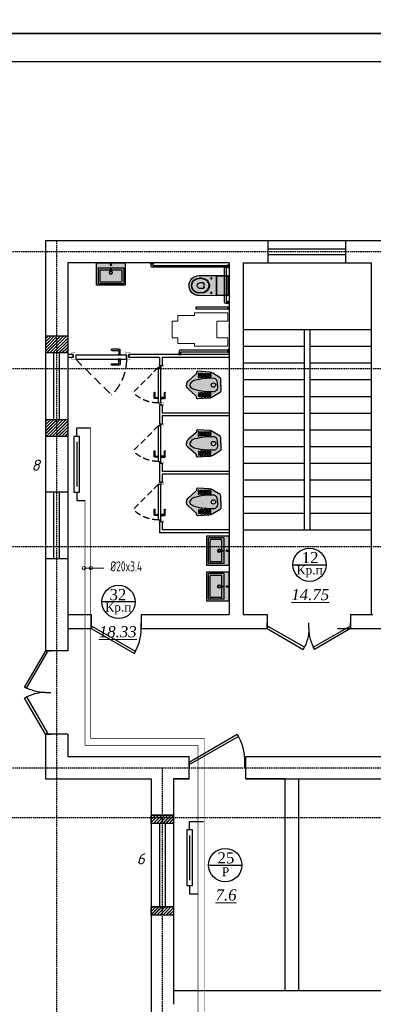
# Model space of a CAD drawing. Header units: inches. Extents: x 8001 to 766003, y -84601 to 563258.
# Tile 80 of 188: x 198668 to 205022, y 458338 to 476023. Entities that reach past the tile are written whole.
import ezdxf

# ---------------------------------------------------------------- set-up
doc = ezdxf.new("R2010")
doc.units = ezdxf.units.IN
doc.header["$MEASUREMENT"] = 0
for name, pattern in [('Beruniy Xref$0$DASHED', [19.05, 12.7, -6.35]), ('CONTINOUS', [0]), ('Dashed', [19.05, 12.7, -6.35])]:
    doc.linetypes.add(name, pattern=pattern)
for name, color, linetype, lineweight in [('.', 7, 'Continuous', 15), ('100_FURNITURE', 15, 'Continuous', 20), ('Ov', 250, 'Continuous', 30), ('SGM-M-500-11-HI-TEXT', 11, 'CONTINOUS', 20), ('ПЛАН', 250, 'Continuous', 30)]:
    doc.layers.add(name, color=color, linetype=linetype, lineweight=lineweight)
doc.layers.add('РАЗРЕЗ', color=7, linetype='Continuous')
doc.layers.add('сан.техника', color=146, linetype='Continuous')
doc.styles.add('ISOCPEUR', font='isocpeui.ttf', dxfattribs={"height": 250})
doc.styles.add('SGM_MKN', font='romans.shx', dxfattribs={"width": 0.65, "height": 100})
doc.styles.add('TIEMS', font='times.ttf')

# ---------------------------------------------------------------- blocks, each defined once
blk = doc.blocks.new('*U294')
at = {"color": 5}
for p, q in [((0, 0), (0, 4)), ((36, 0), (36, 4))]:
    blk.add_line(p, q, dxfattribs=at)
blk.add_lwpolyline([(0, 0), (31.18, -18), (32.05, -16.48), (0.88, 1.52)], close=True, dxfattribs=at)
blk.add_arc((0, 0), 36, 330, 0, dxfattribs=at)
blk = doc.blocks.new('*U284')
at = {"color": 5}
for p, q in [((-30, 0), (-30, 4)), ((0, 0), (0, 4))]:
    blk.add_line(p, q, dxfattribs=at)
blk.add_lwpolyline([(0, 0), (-25.98, -15), (-26.86, -13.48), (-0.88, 1.52)], close=True, dxfattribs=at)
blk.add_arc((0, 0), 30, 180, 210, dxfattribs=at)
blk = doc.blocks.new('*U133')
at = {"color": 5}
for p, q in [((0, 0), (0, -4)), ((-40, 0), (-40, -4))]:
    blk.add_line(p, q, dxfattribs=at)
blk.add_lwpolyline([(0, 0), (-34.64, 20), (-35.52, 18.48), (-0.88, -1.52)], close=True, dxfattribs=at)
blk.add_arc((0, 0), 40, 150, 180, dxfattribs=at)
blk = doc.blocks.new('*U277')
at = {"color": 5}
for p, q in [((-30, 0), (-30, 4)), ((0, 0), (0, 4))]:
    blk.add_line(p, q, dxfattribs=at)
blk.add_lwpolyline([(0, 0), (-25.98, -15), (-26.86, -13.48), (-0.88, 1.52)], close=True, dxfattribs=at)
blk.add_arc((0, 0), 30, 180, 210, dxfattribs=at)
blk = doc.blocks.new('fgdsgsfdgsdd')
at = {"layer": '.', "linetype": 'ByBlock', "lineweight": 25, "true_color": 0xffffff}
h = blk.add_hatch(color=7, dxfattribs=at)
h.dxf.hatch_style = 1
h.paths.add_polyline_path([(0, 258), (-405, 258, 0.414214), (-406, 256), (-406, -256, 0.414214), (-405, -258), (0, -258)])
at = {"layer": 'сан.техника'}
for p, q in [((-372, -226), (-372, 223)), ((-372, -226), (-372, 223)), ((-97, 229), (-366, 229)), ((-97, 229), (-366, 229)), ((-342, -195), (-342, 192)), ((-342, -195), (-342, 192)), ((-135, 198), (-336, 198)), ((-135, 198), (-336, 198)), ((-129, -195), (-129, 192)), ((-129, -195), (-129, 192)), ((-91, -226), (-91, 223)), ((-91, -226), (-91, 223)), ((-97, -232), (-366, -232)), ((-97, -232), (-366, -232)), ((-135, -201), (-336, -201)), ((-135, -201), (-336, -201))]:
    blk.add_line(p, q, dxfattribs=at)
blk.add_lwpolyline([(0, -258), (0, 258), (-405, 258, 0.414214), (-406, 256), (-406, -256, 0.414214), (-405, -258)], format="xyb", close=True, dxfattribs=at)
for centre, radius in [((-176, -2), 32), ((-176, -2), 32), ((-176, -2), 22.2), ((-176, -2), 22.2), ((-36, -2), 14.9), ((-36, -2), 14.9)]:
    blk.add_circle(centre, radius, dxfattribs=at)
for centre, start, end in [((-366, 223), 90, 180), ((-366, 223), 90, 180), ((-336, 192), 90, 180), ((-336, 192), 90, 180), ((-135, 192), 0, 90), ((-135, 192), 0, 90), ((-97, 223), 0, 90), ((-97, 223), 0, 90), ((-366, -226), 180, 270), ((-366, -226), 180, 270), ((-336, -195), 180, 270), ((-336, -195), 180, 270), ((-135, -195), 270, 0), ((-135, -195), 270, 0), ((-97, -226), 270, 0), ((-97, -226), 270, 0)]:
    blk.add_arc(centre, 5.97, start, end, dxfattribs=at)
at = {"layer": 'сан.техника', "extrusion": (2.66779e-39, -9.6997e-41, -1)}
blk.add_ellipse((-109, -2), major_axis=(0, -10.5), ratio=0.321168, dxfattribs=at)
blk.add_ellipse((-109, -2), major_axis=(0, -10.5), ratio=0.321168, dxfattribs=at)
blk = doc.blocks.new('gzgzvfzdv')
at = {"layer": '.', "linetype": 'ByBlock', "lineweight": 25, "true_color": 0xffffff}
h = blk.add_hatch(color=7, dxfattribs=at)
h.dxf.hatch_style = 1
edge = h.paths.add_edge_path()
edge.add_arc((-176, -7), 7, 90.0001, 180.3219)
edge.add_line((-183, -7), (-180, -520))
edge.add_arc((0, -520), 180, 180.0001, 360.0001)
edge.add_line((180, -520), (183, -7))
edge.add_arc((176, -7), 7, -0.3218, 90.0001)
edge.add_line((176, 0), (-176, 0))
at = {"layer": 'сан.техника'}
for p, q in [((173, -188), (173, 0)), ((-173, -188), (-173, 0)), ((-173, -206), (173, -206)), ((-163, -198), (163, -198)), ((-147, -300), (-113, -300)), ((-130, -317), (-130, -283)), ((147, -300), (113, -300)), ((130, -317), (130, -283)), ((-133, -470), (-133, -518)), ((-128, -470), (-128, -520)), ((-50, -447), (-50, -503)), ((-30, -427), (30, -427)), ((50, -447), (50, -503)), ((128, -470), (128, -520)), ((133, -470), (133, -518))]:
    blk.add_line(p, q, dxfattribs=at)
blk.add_lwpolyline([(-176, 0, 0.41586), (-183, -7), (-180, -520, 1), (180, -520), (183, -7, 0.41586), (176, 0)], format="xyb", close=True, dxfattribs=at)
for centre in [(-130, -300), (130, -300)]:
    blk.add_circle(centre, 10, dxfattribs=at)
for centre, radius, start, end in [((-163, -188), 10, 180.0001, 270.0001), ((0, -468), 133, 358.9853, 181.0148), ((0, -473), 128, 1.193, 178.8072), ((163, -188), 10, 270.0001, 0.0001), ((0, -520), 133, 178.9853, 1.0148), ((0, -522), 128, 178.946, 1.0542), ((-30, -447), 20, 90.0001, 180.0001), ((0, -503), 50, 180.0001, 270.0001), ((0, -503), 50, 270.0001, 0.0001), ((30, -447), 20, 0.0001, 90.0001)]:
    blk.add_arc(centre, radius, start, end, dxfattribs=at)
blk = doc.blocks.new('sdfhshsggfsfda')
at = {"layer": '100_FURNITURE', "color": 252, "linetype": 'Dashed', "lineweight": 0, "ltscale": 100}
blk.add_lwpolyline([(-150, -1020), (150, -1020), (150, -920), (250, -920), (250, -620), (300, -620), (300, -20), (150, -20), (150, -220), (-150, -220), (-150, -20), (-300, -20), (-300, -620), (-250, -620), (-250, -920), (-150, -920)], close=True, dxfattribs=at)
blk = doc.blocks.new('dfwsgdsfgsdfgfds')
at = {"layer": 'сан.техника'}
for points in [[(-1570, -880, -0.414214), (-1590, -900), (-1630, -900), (-1630, -870), (-1600, -870), (-1600, -20), (-1570, -20), (-1570, -880)], [(-730, -60, 0.414214), (-710, -80), (-80, -80), (-80, -50), (-700, -50), (-700, -20), (-730, -20), (-730, -60)], [(-80, -1380, 0.414214), (-60, -1400), (-20, -1400), (-20, -1370), (-50, -1370), (-50, -20), (-80, -20), (-80, -1380)]]:
    blk.add_lwpolyline(points, format="xyb", dxfattribs=at)
for points in [[(-1610, 0), (-1560, 0), (-1560, -20), (-1610, -20)], [(-790, 0), (-840, 0), (-840, -20), (-790, -20)], [(-690, 0), (-740, 0), (-740, -20), (-690, -20)], [(-40, 0), (-90, 0), (-90, -20), (-40, -20)], [(-1650, -910), (-1650, -860), (-1630, -860), (-1630, -910)], [(0, -1410), (0, -1360), (-20, -1360), (-20, -1410)]]:
    blk.add_lwpolyline(points, close=True, dxfattribs=at)
blk.add_lwpolyline([(-830, -585), (-830, -20), (-800, -20), (-800, -585, -0.414214), (-815, -600), (-815, -600, -0.414214)], format="xyb", close=True, dxfattribs=at)
blk = doc.blocks.new('asdgagasdfds')
at = {"layer": '.', "linetype": 'ByBlock', "lineweight": 25, "true_color": 0xffffff}
h = blk.add_hatch(color=7, dxfattribs=at)
h.dxf.hatch_style = 1
edge = h.paths.add_edge_path()
edge.add_line((0, 0), (0, 110))
edge.add_arc((-26, 110), 25.8, 360, 418.0286)
edge.add_line((-12, 132), (-141, 213))
edge.add_arc((-216, 93), 141, 418.0286, 448.0898)
edge.add_line((-211, 234), (-411, 247))
edge.add_arc((-413, 226), 21.7, 446.0963, 551.1037)
edge.add_arc((-460, 216), 26.9, 298.2408, 371.1037, ccw=False)
edge.add_line((-448, 193), (-587, 70))
edge.add_arc((-527, 2), 90.2, 491.3855, 541.3798)
edge.add_arc((-527, -2), 90.2, 538.6202, 588.6145)
edge.add_line((-587, -70), (-448, -193))
edge.add_arc((-460, -216), 26.9, 348.8963, 421.7592, ccw=False)
edge.add_arc((-413, -226), 21.7, 528.8963, 633.9037)
edge.add_line((-411, -247), (-211, -234))
edge.add_arc((-216, -93), 141, 271.9102, 301.9714)
edge.add_line((-141, -213), (-12, -132))
edge.add_arc((-26, -110), 25.8, 301.9714, 360)
edge.add_line((0, -110), (0, 0))
at = {"layer": 'сан.техника'}
for p, q in [((-408, 188), (-347, 219)), ((-226, 129), (-408, 214)), ((-407, 132), (-231, 216)), ((-407, 159), (-285, 216)), ((-282, 131), (-407, 188)), ((-347, 219), (-171, 132)), ((-174, 216), (-344, 131)), ((-285, 216), (-171, 158)), ((-171, 187), (-282, 131)), ((-231, 216), (-171, 190)), ((-344, 131), (-407, 159)), ((-174, 161), (-226, 129)), ((-226, -129), (-408, -214)), ((-344, -131), (-407, -159)), ((-282, -131), (-407, -188)), ((-407, -132), (-231, -216)), ((-407, -159), (-285, -216)), ((-347, -219), (-171, -132)), ((-174, -216), (-344, -131)), ((-285, -216), (-171, -158)), ((-171, -187), (-282, -131)), ((-174, -161), (-226, -129)), ((-408, -188), (-347, -219)), ((-231, -216), (-171, -190))]:
    blk.add_line(p, q, dxfattribs=at)
for points in [[(0, 0), (0, 110, 0.258751), (-12, 132), (-141, 213, 0.131924), (-211, 234), (-411, 247, 0.493186), (-434, 222, -0.329088), (-448, 193), (-587, 70, 0.221669), (-618, 0, 0.088906)], [(0, 0), (0, -110, -0.258751), (-12, -132), (-141, -213, -0.131924), (-211, -234), (-411, -247, -0.493186), (-434, -222, 0.329088), (-448, -193), (-587, -70, -0.221669), (-618, 0, -0.088906)], [(-61, 0), (-61, 47, 0.354811), (-120, 120, 0.085514), (-469, 82, 0.142911), (-539, 38, 0.179764), (-553, 0, 0.443949)], [(-61, 0), (-61, -47, -0.354811), (-120, -120, -0.085514), (-469, -82, -0.142911), (-539, -38, -0.179764), (-553, 0, -0.443949)]]:
    blk.add_lwpolyline(points, format="xyb", dxfattribs=at)
blk.add_circle((-133, 0), 39, dxfattribs=at)
blk = doc.blocks.new('*U129')
at = {"color": 0, "linetype": 'Beruniy Xref$0$DASHED'}
blk.add_line((-193.5, 2.5), (-141.9, 54.1), dxfattribs=at)
at = {"color": 0}
for p, q in [((-197, 0), (-197, -4)), ((-131, 11.3), (-141.5, 11.3)), ((-141.5, 9.3), (-132, 9.3)), ((-132.5, 2.5), (-132.5, 3.5)), ((-132.5, 3.5), (-128.5, 3.5)), ((-128.5, 2.5), (-132.5, 2.5)), ((-132, 3.6), (-132, 3.5)), ((-131.5, 8.8), (-131.5, 4.1)), ((-129.5, 4.1), (-131.5, 4.1)), ((-129.5, 4.1), (-129.5, 9.8)), ((-129, 3.5), (-129, 3.6)), ((-128.5, 3.5), (-128.5, 2.5)), ((-117, 0), (-117, -4)), ((-141.5, -9.8), (-132, -9.8)), ((-131, -11.8), (-141.5, -11.8)), ((-132.5, -3), (-132.5, -4)), ((-132.5, -4), (-128.5, -4)), ((-132, -4.1), (-132, -4)), ((-131.5, -9.3), (-131.5, -4.6)), ((-129.5, -4.6), (-131.5, -4.6)), ((-129.5, -4.6), (-129.5, -10.3)), ((-129, -4), (-129, -4.1)), ((-128.5, -4), (-128.5, -3))]:
    blk.add_line(p, q, dxfattribs=at)
at = {"color": 0, "const_width": 0.2}
for points in [[(-199.5, 0), (-199.5, 2.5), (-194.5, 2.5), (-194.5, -4), (-192.5, -4), (-192.5, -8.5)], [(-114.5, 0), (-114.5, 2.5), (-119.5, 2.5), (-119.5, -4), (-121.5, -4), (-121.5, -8.5)], [(-193.5, -5), (-193.5, -6.5), (-199.5, -6.5), (-199.5, -4)], [(-120.5, -5), (-120.5, -6.5), (-114.5, -6.5), (-114.5, -4)]]:
    blk.add_lwpolyline(points, dxfattribs=at)
at = {"color": 0}
blk.add_lwpolyline([(-193.5, -3), (-193.5, 2.5), (-120.5, 2.5), (-120.5, -3), (-193.5, -3)], dxfattribs=at)
at = {"color": 0, "linetype": 'Beruniy Xref$0$DASHED'}
blk.add_arc((-193.5, 2.5), 73, 0, 45, dxfattribs=at)
at = {"color": 0}
for centre, radius, start, end in [((-141.5, 10.3), 1, 90, 270), ((-132, 8.8), 0.5, 0, 90), ((-131.5, 3.6), 0.5, 90, 180), ((-131, 9.8), 1.5, 0, 90), ((-129.5, 3.6), 0.5, 0, 90), ((-141.5, -10.8), 1, 90, 270), ((-131.5, -4.1), 0.5, 180, 270), ((-132, -9.3), 0.5, 270, 0), ((-131, -10.3), 1.5, 270, 0), ((-129.5, -4.1), 0.5, 270, 0)]:
    blk.add_arc(centre, radius, start, end, dxfattribs=at)
blk = doc.blocks.new('*U292')
at = {"color": 0, "linetype": 'Beruniy Xref$0$DASHED'}
blk.add_line((-193.5, 2.5), (-141.9, 54.1), dxfattribs=at)
at = {"color": 0}
for p, q in [((-197, 0), (-197, -5.7)), ((-131, 11.3), (-141.5, 11.3)), ((-141.5, 9.3), (-132, 9.3)), ((-132.5, 2.5), (-132.5, 3.5)), ((-132.5, 3.5), (-128.5, 3.5)), ((-128.5, 2.5), (-132.5, 2.5)), ((-132, 3.6), (-132, 3.5)), ((-131.5, 8.8), (-131.5, 4.1)), ((-129.5, 4.1), (-131.5, 4.1)), ((-129.5, 4.1), (-129.5, 9.8)), ((-129, 3.5), (-129, 3.6)), ((-128.5, 3.5), (-128.5, 2.5)), ((-117, 0), (-117, -5.7)), ((-141.5, -9.8), (-132, -9.8)), ((-131, -11.8), (-141.5, -11.8)), ((-132.5, -3), (-132.5, -4)), ((-132.5, -4), (-128.5, -4)), ((-132, -4.1), (-132, -4)), ((-131.5, -9.3), (-131.5, -4.6)), ((-129.5, -4.6), (-131.5, -4.6)), ((-129.5, -4.6), (-129.5, -10.3)), ((-129, -4), (-129, -4.1)), ((-128.5, -4), (-128.5, -3))]:
    blk.add_line(p, q, dxfattribs=at)
at = {"color": 0, "const_width": 0.2}
for points in [[(-199.5, 0), (-199.5, 2.5), (-194.5, 2.5), (-194.5, -4), (-192.5, -4), (-192.5, -8.5)], [(-114.5, 0), (-114.5, 2.5), (-119.5, 2.5), (-119.5, -4), (-121.5, -4), (-121.5, -8.5)], [(-193.5, -5), (-193.5, -8.2), (-199.5, -8.2), (-199.5, -5.7)], [(-120.5, -5), (-120.5, -8.2), (-114.5, -8.2), (-114.5, -5.7)]]:
    blk.add_lwpolyline(points, dxfattribs=at)
at = {"color": 0}
blk.add_lwpolyline([(-193.5, -3), (-193.5, 2.5), (-120.5, 2.5), (-120.5, -3), (-193.5, -3)], dxfattribs=at)
at = {"color": 0, "linetype": 'Beruniy Xref$0$DASHED'}
blk.add_arc((-193.5, 2.5), 73, 0, 45, dxfattribs=at)
at = {"color": 0}
for centre, radius, start, end in [((-141.5, 10.3), 1, 90, 270), ((-132, 8.8), 0.5, 0, 90), ((-131.5, 3.6), 0.5, 90, 180), ((-131, 9.8), 1.5, 0, 90), ((-129.5, 3.6), 0.5, 0, 90), ((-141.5, -10.8), 1, 90, 270), ((-131.5, -4.1), 0.5, 180, 270), ((-132, -9.3), 0.5, 270, 0), ((-131, -10.3), 1.5, 270, 0), ((-129.5, -4.1), 0.5, 270, 0)]:
    blk.add_arc(centre, radius, start, end, dxfattribs=at)
blk = doc.blocks.new('sjjg')
at = {"layer": '.'}
h = blk.add_hatch(dxfattribs=at)
h.set_pattern_fill('JIS_LC_8', color=32, scale=5)
h.set_pattern_definition([(45, (1858980.19, 2036544.227), (-27.57716447, 27.57716447), []), (45, (1858982.19, 2036544.227), (-27.57716447, 27.57716447), [])])
h.paths.add_polyline_path([(176597.8, 227175.7), (176397.8, 227175.7), (176397.8, 226875.7), (176597.8, 226875.7)])
h.paths.add_polyline_path([(176797.8, 227175.7), (176597.8, 227175.7), (176597.8, 226875.7), (176797.8, 226875.7)])
h.paths.add_polyline_path([(176797.8, 228675.7), (176597.8, 228675.7), (176597.8, 228375.7), (176797.8, 228375.7)])
h.paths.add_polyline_path([(176597.8, 228675.7), (176397.8, 228675.7), (176397.8, 228375.7), (176597.8, 228375.7)])
h = blk.add_hatch(dxfattribs=at)
h.set_pattern_fill('JIS_LC_8', color=32, scale=5)
h.set_pattern_definition([(45, (1858980.19, 2055574.227), (-27.57716447, 27.57716447), []), (45, (1858982.19, 2055574.227), (-27.57716447, 27.57716447), [])])
h.paths.add_polyline_path([(178697.8, 218425.7), (178497.8, 218425.7), (178497.8, 218275.7), (178697.8, 218275.7)])
h.paths.add_polyline_path([(178497.8, 218425.7), (178297.8, 218425.7), (178297.8, 218275.7), (178497.8, 218275.7)])
h.paths.add_polyline_path([(178497.8, 220075.7), (178297.8, 220075.7), (178297.8, 219925.7), (178497.8, 219925.7)])
h.paths.add_polyline_path([(178697.8, 220075.7), (178497.8, 220075.7), (178497.8, 219925.7), (178697.8, 219925.7)])
for p, q in [((176397.8, 230395.7), (225412.8, 230395.7)), ((176397.8, 230395.7), (176397.8, 223025.7)), ((180398.2, 229995.7), (180398.2, 230395.7)), ((181798.2, 229995.7), (181798.2, 230395.7)), ((176797.8, 229995.7), (176797.8, 223425.7)), ((179698.2, 229995.7), (176797.8, 229995.7)), ((179698.2, 229995.7), (179698.2, 223675.7)), ((179948.2, 229995.7), (179948.2, 223675.7)), ((179948.2, 229995.7), (182248.2, 229995.7)), ((179981.2, 229995.7), (182248.2, 229995.7)), ((182248.2, 229995.7), (182248.2, 223675.7)), ((176799.4, 228675.7), (176399.4, 228675.7)), ((179948.2, 228795.7), (182248.2, 228795.7)), ((181048.2, 228795.7), (181048.2, 225195.7)), ((181148.2, 228795.7), (181148.2, 225195.7)), ((179948.2, 228495.7), (181048.2, 228495.7)), ((181148.2, 228495.7), (182248.2, 228495.7)), ((176799.4, 228375.7), (176399.4, 228375.7)), ((179948.2, 228195.7), (181048.2, 228195.7)), ((181148.2, 228195.7), (182248.2, 228195.7)), ((179948.2, 227895.7), (181048.2, 227895.7)), ((181148.2, 227895.7), (182248.2, 227895.7)), ((179948.2, 227595.7), (181048.2, 227595.7)), ((181148.2, 227595.7), (182248.2, 227595.7)), ((179948.2, 227295.7), (181048.2, 227295.7)), ((181148.2, 227295.7), (182248.2, 227295.7)), ((176799.4, 227175.7), (176399.4, 227175.7)), ((179948.2, 226995.7), (181048.2, 226995.7)), ((181148.2, 226995.7), (182248.2, 226995.7)), ((176799.4, 226875.7), (176399.4, 226875.7)), ((179948.2, 226695.7), (181048.2, 226695.7)), ((181148.2, 226695.7), (182248.2, 226695.7)), ((179948.2, 226395.7), (181048.2, 226395.7)), ((181148.2, 226395.7), (182248.2, 226395.7)), ((179948.2, 226095.7), (181048.2, 226095.7)), ((181148.2, 226095.7), (182248.2, 226095.7)), ((176799.4, 225875.7), (176399.4, 225875.7)), ((179948.2, 225795.7), (181048.2, 225795.7)), ((181148.2, 225795.7), (182248.2, 225795.7)), ((179948.2, 225495.7), (181048.2, 225495.7)), ((181148.2, 225495.7), (182248.2, 225495.7)), ((179948.2, 225195.7), (182248.2, 225195.7)), ((176799.4, 224675.7), (176399.4, 224675.7)), ((176797.8, 223675.7), (177217.8, 223675.7)), ((177217.8, 223675.7), (177217.8, 223425.7)), ((178117.8, 223675.7), (179698.2, 223675.7)), ((178117.8, 223675.7), (178117.8, 223425.7)), ((179948.2, 223675.7), (180381.2, 223675.7)), ((179981.2, 223675.7), (180381.2, 223675.7)), ((180381.2, 223675.7), (180381.2, 223425.7)), ((181881.2, 223675.7), (182281.2, 223675.7)), ((181881.2, 223675.7), (182281.2, 223675.7)), ((181881.2, 223675.7), (181881.2, 223425.7)), ((176797.8, 223425.7), (177217.8, 223425.7)), ((176797.8, 223425.7), (176797.8, 223025.7)), ((178117.8, 223425.7), (180381.2, 223425.7)), ((181647.8, 223425.7), (183547.8, 223425.7)), ((176797.8, 223025.7), (176397.8, 223025.7)), ((176397.8, 221525.7), (176397.8, 220725.7)), ((176797.8, 221525.7), (176397.8, 221525.7)), ((176797.8, 221525.7), (176797.8, 221125.7)), ((176797.8, 221125.7), (178977.8, 221125.7)), ((178977.8, 220725.7), (178977.8, 221125.7)), ((179997.8, 221125.7), (183222.8, 221125.7)), ((179997.8, 220725.7), (179997.8, 221125.7)), ((176397.8, 220725.7), (178297.8, 220725.7)), ((178297.8, 220725.7), (178297.8, 195125.7)), ((178697.8, 220725.7), (178977.8, 220725.7)), ((178697.8, 220725.7), (178697.8, 216675.7)), ((178977.8, 220725.7), (178697.8, 220725.7)), ((179997.8, 220725.7), (183222.8, 220725.7)), ((180697.8, 220725.7), (179997.8, 220725.7)), ((180697.8, 220725.7), (180697.8, 216925.7)), ((180947.8, 220725.7), (180947.8, 216925.7)), ((178697.8, 220075.7), (178297.8, 220075.7)), ((178697.8, 220075.7), (178297.8, 220075.7)), ((178697.8, 220075.7), (178297.8, 220075.7)), ((178697.8, 220075.7), (178297.8, 220075.7)), ((178697.8, 220075.7), (178297.8, 220075.7)), ((178697.8, 219925.7), (178297.8, 219925.7)), ((178697.8, 218425.7), (178297.8, 218425.7)), ((178697.8, 218275.7), (178297.8, 218275.7)), ((178697.8, 218275.7), (178297.8, 218275.7)), ((178697.8, 218275.7), (178297.8, 218275.7)), ((178697.8, 218275.7), (178297.8, 218275.7)), ((178697.8, 218275.7), (178297.8, 218275.7)), ((178697.8, 216925.7), (185347.8, 216925.7))]:
    blk.add_line(p, q)
at = {"color": 1, "linetype": 'Dashed', "ltscale": 2}
for p, q in [((176597.8, 230395.7), (176597.8, 174874.9)), ((170054.2, 230195.7), (231147.8, 230195.7)), ((170054.2, 228095.7), (250527.8, 228095.7)), ((170054.2, 224895.7), (250327.8, 224895.7)), ((170054.2, 220925.7), (250527.8, 220925.7)), ((178497.8, 220925.7), (178497.8, 174874.9)), ((250527.8, 220025.7), (170054.2, 220025.7))]:
    blk.add_line(p, q, dxfattribs=at)
at = {"color": 5}
for p, q in [((180398.2, 230245.7), (181798.2, 230245.7)), ((180398.2, 230145.7), (181798.2, 230145.7)), ((176549.4, 227175.7), (176549.4, 228375.7)), ((176649.4, 227175.7), (176649.4, 228375.7)), ((176549.4, 224675.7), (176549.4, 225875.7)), ((176649.4, 224675.7), (176649.4, 225875.7)), ((178447.8, 219925.7), (178447.8, 218425.7)), ((178447.8, 219925.7), (178447.8, 218425.7)), ((178547.8, 219925.7), (178547.8, 218425.7)), ((178547.8, 219925.7), (178547.8, 218425.7))]:
    blk.add_line(p, q, dxfattribs=at)
at = {"layer": 'РАЗРЕЗ', "linetype": 'ByBlock', "lineweight": 25, "ltscale": 2}
blk.add_line((179698.2, 229995.7), (176797.8, 229995.7), dxfattribs=at)
at = {"layer": 'РАЗРЕЗ', "color": 5, "linetype": 'ByBlock', "lineweight": 25, "ltscale": 2}
for p, q in [((176897.8, 228345.7), (176797.8, 228345.7)), ((176797.8, 228345.7), (176797.8, 228295.7)), ((176897.8, 228345.7), (176897.8, 228295.7)), ((179698.2, 228345.7), (177897.8, 228345.7)), ((177897.8, 228345.7), (177897.8, 228295.7)), ((176897.8, 228295.7), (176797.8, 228295.7)), ((178448.2, 228295.7), (177897.8, 228295.7)), ((178498.2, 228145.7), (178448.2, 228145.7)), ((179698.2, 228295.7), (178498.2, 228295.7)), ((178498.2, 227445.7), (178448.2, 227445.7)), ((179698.2, 227295.7), (178498.2, 227295.7)), ((178498.2, 227095.7), (178448.2, 227095.7)), ((179698.2, 227245.7), (178498.2, 227245.7)), ((178498.2, 226395.7), (178448.2, 226395.7)), ((179698.2, 226245.7), (178498.2, 226245.7)), ((179698.2, 226195.7), (178498.2, 226195.7)), ((178498.2, 226045.7), (178448.2, 226045.7)), ((178498.2, 225345.7), (178448.2, 225345.7)), ((179698.2, 225145.7), (178448.2, 225145.7)), ((179698.2, 225195.7), (178498.2, 225195.7))]:
    blk.add_line(p, q, dxfattribs=at)
for points in [[(176797.8, 228295.7), (176797.8, 224056.8)], [(178448.2, 228295.7), (178448.2, 228145.7)], [(178498.2, 228295.7), (178498.2, 228145.7)], [(178448.2, 227445.7), (178448.2, 227095.7)], [(178498.2, 227445.7), (178498.2, 227295.7)], [(178498.2, 227245.7), (178498.2, 227095.7)], [(178448.2, 226395.7), (178448.2, 226045.7)], [(178498.2, 226395.7), (178498.2, 226245.7)], [(178498.2, 226195.7), (178498.2, 226045.7)], [(178448.2, 225345.7), (178448.2, 225145.7)], [(178498.2, 225345.7), (178498.2, 225195.7)]]:
    blk.add_lwpolyline(points, dxfattribs=at)
at = {"layer": 'РАЗРЕЗ', "linetype": 'ByBlock', "lineweight": 25, "ltscale": 2}
for points in [[(180843.5, 224571.7), (181441.4, 224571.7)], [(178011, 223904.2), (177413.1, 223904.2)], [(179330.3, 219177.1), (179928.2, 219177.1)]]:
    blk.add_lwpolyline(points, dxfattribs=at)
for points in [[(178297.8, 220075.7), (178697.8, 220075.7), (178697.8, 219925.7), (178297.8, 219925.7)], [(178297.8, 218425.7), (178697.8, 218425.7), (178697.8, 218275.7), (178297.8, 218275.7)]]:
    blk.add_lwpolyline(points, close=True, dxfattribs=at)
for centre in [(181142.5, 224571.7), (177712, 223904.2), (179629.3, 219177.1)]:
    blk.add_circle(centre, 299, dxfattribs=at)
at = {"color": 1, "linetype": 'ByBlock', "xscale": -1, "rotation": 270}
blk.add_blockref('fgdsgsfdgsdd', (177575.7, 229995.7), dxfattribs=at)
at = {"color": 216, "lineweight": 30}
for name, p, xscale, yscale, zscale, rotation in [('*U129', (179360.3, 228295.7), -12.49999999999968, 12.49999999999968, 12.49999999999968, 179.9999998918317), ('*U292', (178448.2, 226421.9), -8.749999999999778, 8.749999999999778, 8.749999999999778, 89.99999989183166), ('*U292', (178448.2, 225371.9), -8.749999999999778, 8.749999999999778, 8.749999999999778, 89.99999989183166), ('*U292', (178448.2, 224321.9), -8.749999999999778, 8.749999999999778, 8.749999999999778, 89.99999989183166)]:
    blk.add_blockref(name, p, dxfattribs=dict(at, xscale=xscale, yscale=yscale, zscale=zscale, rotation=rotation))
at = {"color": 1, "linetype": 'ByBlock'}
for name, p in [('asdgagasdfds', (179548.2, 227798.1)), ('asdgagasdfds', (179548.2, 226748.1)), ('asdgagasdfds', (179548.2, 225698.1)), ('fgdsgsfdgsdd', (179698.2, 224824.1)), ('fgdsgsfdgsdd', (179698.2, 224182.2))]:
    blk.add_blockref(name, p, dxfattribs=at)
at = {"color": 5, "yscale": 25, "zscale": 25}
for name, p, xscale in [('*U294', (177217.8, 223425.7), 25), ('*U284', (180381.2, 223425.7), -25), ('*U284', (181881.2, 223425.7), 25), ('*U133', (178977.8, 221025.7), -25)]:
    blk.add_blockref(name, p, dxfattribs=dict(at, xscale=xscale))
at = {"color": 5, "yscale": 25, "zscale": 25, "rotation": 270}
for p, xscale in [((176397.8, 223025.7), -25), ((176397.8, 221525.7), 25)]:
    blk.add_blockref('*U277', p, dxfattribs=dict(at, xscale=xscale))
at = {"layer": 'сан.техника', "xscale": -1, "rotation": 270}
for name, p in [('dfwsgdsfgsdfgfds', (179698.2, 229995.7)), ('gzgzvfzdv', (179678.2, 229584.9)), ('sdfhshsggfsfda', (179698.2, 228795.7))]:
    blk.add_blockref(name, p, dxfattribs=at)
at = {"lineweight": 0, "ltscale": 100, "attachment_point": 5, "style": 'TIEMS'}
for s, insert, char_height, width in [('\\A1;12', (181153.9, 224700.2), 200, 250.18), ('\\A1;Кр.п', (181146.3, 224451.6), 160, 925.177), ('\\A1;32', (177700.6, 224032.6), 200, 250.18), ('\\A1;Кр.п', (177708.2, 223784.1), 160, 925.177), ('\\A1;25', (179640.7, 219305.5), 200, 250.18), ('\\A1;Р', (179633.1, 219056.9), 160, 925.177)]:
    blk.add_mtext(s, dxfattribs=dict(at, insert=insert, char_height=char_height, width=width))
at = {"lineweight": 0, "ltscale": 100, "char_height": 200, "attachment_point": 5, "style": 'TIEMS'}
for s, insert in [('\\A1;{\\fTimes New Roman|b0|i1|c204|p18;\\L14.75}', (181156.7, 224033)), ('\\A1;{\\fTimes New Roman|b0|i1|c204|p18;\\L18.33}', (177697.7, 223365.5)), ('\\A1;{\\fTimes New Roman|b0|i1|c204|p18;\\L7.6}', (179643.5, 218638.4))]:
    blk.add_mtext(s, dxfattribs=dict(at, insert=insert))
blk = doc.blocks.new('*U160')
at = {"color": 250, "lineweight": 30}
for p, q in [((-700, 300), (-700, 400)), ((-700, 150), (-700, 300)), ((600, 150), (600, 300)), ((-550, 150), (-700, 150)), ((450, 150), (600, 150))]:
    blk.add_line(p, q, dxfattribs=at)
at = {"lineweight": 30, "ltscale": 1000}
for p, q in [((450, 200), (-550, 200)), ((-550, 200), (-550, 100)), ((450, 100), (450, 200)), ((-550, 100), (450, 100))]:
    blk.add_line(p, q, dxfattribs=at)
at = {"ltscale": 1000}
blk.add_line((-450, 150), (350, 150), dxfattribs=at)

msp = doc.modelspace()

# ---------------------------------------------------------------- linework, layer by layer
for points in [[(189105.77, 475772.808), (289105.77, 475772.808), (289105.77, 406372.808), (189105.77, 406372.808)], [(191105.77, 475272.808), (288605.77, 475272.808), (288605.77, 406872.808), (191105.77, 406872.808)]]:
    msp.add_lwpolyline(points, close=True)
at = {"layer": 'ПЛАН', "color": 0}
msp.add_lwpolyline([(189105.77, 517772.808), (253505.77, 517772.808), (253505.77, 475772.808), (189105.77, 475772.808)], close=True, dxfattribs=at)

# ---------------------------------------------------------------- next in the draw order: block references
msp.add_blockref('sjjg', (22732.416, 241661.909))

# ---------------------------------------------------------------- next in the draw order: linework, layer by layer
at = {"color": 25, "const_width": 10}
msp.add_lwpolyline([(201988.84, 435986.108), (201988.84, 463113.255), (199942.275, 463113.255), (199942.275, 468689.242)], dxfattribs=at)
at = {"color": 4, "const_width": 10}
msp.add_lwpolyline([(199842.275, 467389.242), (199842.275, 462987.816), (201870.121, 462987.816), (201870.121, 435962.369)], dxfattribs=at)
at = {"layer": 'SGM-M-500-11-HI-TEXT', "color": 5, "ltscale": 30}
msp.add_line((200179.869, 466174.058), (199823.556, 466174.058), dxfattribs=at)
for centre in [(199823.556, 466174.058), (199947.958, 466174.058)]:
    msp.add_circle(centre, 30, dxfattribs=at)

# ---------------------------------------------------------------- next in the draw order: block references
at = {"rotation": 270.0000000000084}
for p in [(199542.275, 467989.242), (201570.121, 460919.156)]:
    msp.add_blockref('*U160', p, dxfattribs=at)

# ---------------------------------------------------------------- next in the draw order: texts
at = {"layer": 'Ov', "lineweight": 30, "char_height": 200, "attachment_point": 9, "style": 'ISOCPEUR'}
for s, insert in [('8', (199030.986, 467921.563)), ('6', (200916.499, 460851.477))]:
    msp.add_mtext_dynamic_manual_height_columns(s, width=442.86618, gutter_width=1500, heights=[0], dxfattribs=dict(at, insert=insert))
at = {"layer": 'SGM-M-500-11-HI-TEXT', "color": 5, "ltscale": 30, "style": 'SGM_MKN', "width": 0.65}
msp.add_text('%%C20x3.4', height=180, dxfattribs=at).set_placement((200297.544, 466114.768))

doc.saveas('drawing.dxf')
